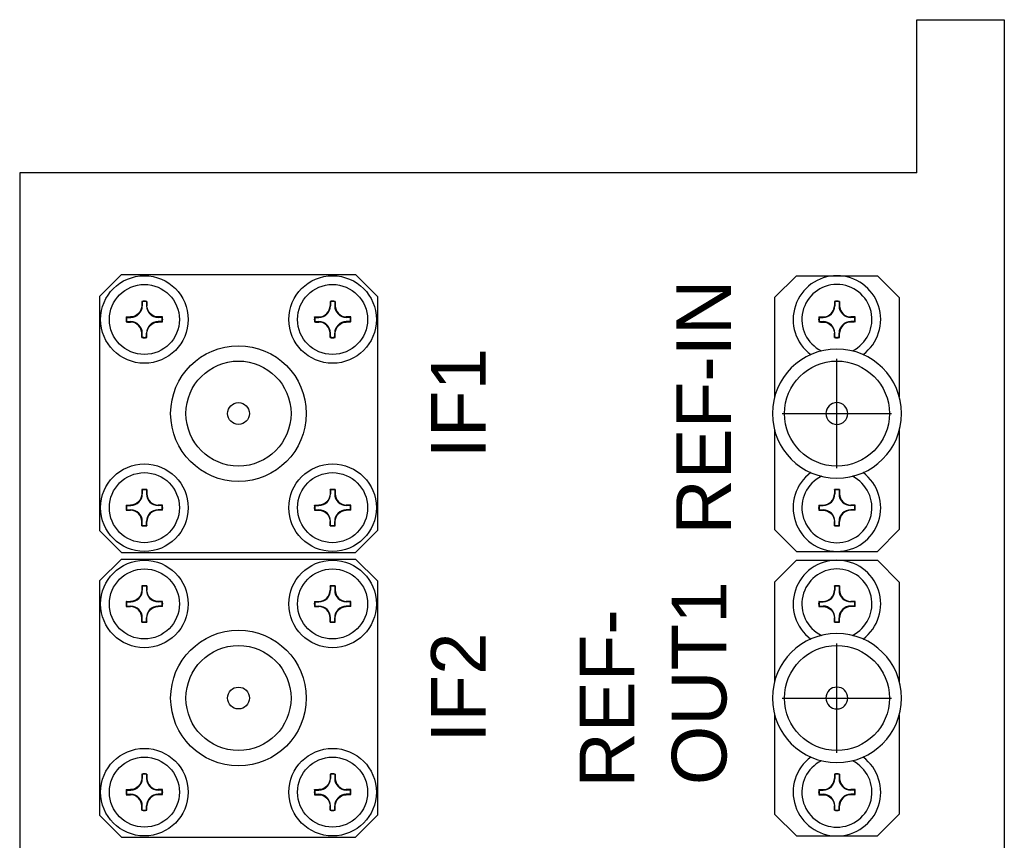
# Model space of a CAD drawing. Header units: millimetres. Extents: x 20 to 302, y 16 to 229.
# Tile 4 of 8: x 20 to 65, y 107 to 145. Entities that reach past the tile are written whole.
import ezdxf

# ---------------------------------------------------------------- set-up
doc = ezdxf.new("R2010")
doc.units = ezdxf.units.MM
doc.linetypes.add('ACAD_ISO04W100', pattern=[30, 24, -3, 0, -3])
for name, color, linetype in [('1', 3, 'Continuous'), ('2', 2, 'Continuous'), ('中心线', 1, 'ACAD_ISO04W100')]:
    doc.layers.add(name, color=color, linetype=linetype)
doc.styles.get("Standard").update_dxf_attribs({"font": 'arial.ttf'})

msp = doc.modelspace()

# ---------------------------------------------------------------- linework, layer by layer
at = {"color": 7}
for p, q in [((61.132, 137.886), (61.132, 144.886)), ((61.132, 144.886), (65.132, 144.886)), ((65.132, 144.886), (65.132, 137.886)), ((61.132, 137.886), (20.132, 137.886)), ((20.132, 137.886), (20.132, 22.886)), ((65.132, 137.886), (65.132, 22.886))]:
    msp.add_line(p, q, dxfattribs=at)
at = {"layer": '1', "color": 7}
for p, q in [((23.782, 132.236), (24.782, 133.236)), ((24.782, 133.236), (35.482, 133.236)), ((35.482, 133.236), (36.482, 132.236)), ((55.632, 133.186), (54.632, 132.186)), ((55.632, 133.186), (57.927, 133.186)), ((57.927, 133.186), (59.332, 133.186)), ((59.332, 133.186), (60.332, 132.186)), ((23.782, 132.236), (23.782, 121.536)), ((25.736, 131.997), (25.736, 131.816)), ((25.929, 131.997), (25.929, 131.816)), ((34.336, 131.997), (34.336, 131.816)), ((34.529, 131.997), (34.529, 131.816)), ((36.482, 132.236), (36.482, 121.536)), ((54.632, 132.186), (54.632, 127.647)), ((57.385, 131.997), (57.385, 131.813)), ((57.579, 131.997), (57.58, 131.813)), ((60.332, 132.186), (60.332, 127.647)), ((25.021, 131.283), (25.205, 131.283)), ((25.021, 131.089), (25.205, 131.088)), ((26.643, 131.283), (26.46, 131.283)), ((26.643, 131.089), (26.46, 131.088)), ((33.621, 131.283), (33.805, 131.283)), ((33.621, 131.089), (33.805, 131.088)), ((35.243, 131.283), (35.06, 131.283)), ((35.243, 131.089), (35.06, 131.088)), ((56.671, 131.282), (56.852, 131.282)), ((56.671, 131.089), (56.852, 131.089)), ((58.293, 131.282), (58.113, 131.282)), ((58.293, 131.089), (58.113, 131.089)), ((25.736, 130.375), (25.736, 130.555)), ((25.929, 130.375), (25.929, 130.555)), ((34.336, 130.375), (34.336, 130.555)), ((34.529, 130.375), (34.529, 130.555)), ((57.385, 130.375), (57.385, 130.558)), ((57.579, 130.375), (57.58, 130.558)), ((54.632, 126.124), (54.632, 121.586)), ((60.332, 126.124), (60.332, 121.586)), ((25.736, 123.397), (25.736, 123.216)), ((25.929, 123.397), (25.929, 123.216)), ((34.336, 123.397), (34.336, 123.216)), ((34.529, 123.397), (34.529, 123.216)), ((57.385, 123.397), (57.385, 123.213)), ((57.579, 123.397), (57.58, 123.213)), ((25.021, 122.683), (25.205, 122.683)), ((25.021, 122.489), (25.205, 122.488)), ((26.643, 122.683), (26.46, 122.683)), ((26.643, 122.489), (26.46, 122.488)), ((33.621, 122.683), (33.805, 122.683)), ((33.621, 122.489), (33.805, 122.488)), ((35.243, 122.683), (35.06, 122.683)), ((35.243, 122.489), (35.06, 122.488)), ((56.671, 122.682), (56.852, 122.682)), ((56.671, 122.489), (56.852, 122.489)), ((58.293, 122.682), (58.113, 122.682)), ((58.293, 122.489), (58.113, 122.489)), ((25.736, 121.775), (25.736, 121.955)), ((25.929, 121.775), (25.929, 121.955)), ((34.336, 121.775), (34.336, 121.955)), ((34.529, 121.775), (34.529, 121.955)), ((57.385, 121.775), (57.385, 121.958)), ((57.579, 121.775), (57.58, 121.958)), ((24.782, 120.536), (23.782, 121.536)), ((35.482, 120.536), (36.482, 121.536)), ((55.632, 120.586), (54.632, 121.586)), ((59.332, 120.586), (60.332, 121.586)), ((23.782, 119.236), (24.782, 120.236)), ((24.782, 120.536), (35.482, 120.536)), ((24.782, 120.236), (35.482, 120.236)), ((35.482, 120.236), (36.482, 119.236)), ((55.632, 120.186), (54.632, 119.186)), ((55.632, 120.586), (59.332, 120.586)), ((55.632, 120.186), (57.927, 120.186)), ((57.927, 120.186), (59.332, 120.186)), ((59.332, 120.186), (60.332, 119.186)), ((23.782, 119.236), (23.782, 108.536)), ((25.736, 118.997), (25.736, 118.816)), ((25.929, 118.997), (25.929, 118.816)), ((34.336, 118.997), (34.336, 118.816)), ((34.529, 118.997), (34.529, 118.816)), ((36.482, 119.236), (36.482, 108.536)), ((54.632, 119.186), (54.632, 114.647)), ((57.385, 118.997), (57.385, 118.813)), ((57.579, 118.997), (57.58, 118.813)), ((60.332, 119.186), (60.332, 114.647)), ((25.021, 118.283), (25.205, 118.283)), ((25.021, 118.089), (25.205, 118.088)), ((26.643, 118.283), (26.46, 118.283)), ((26.643, 118.089), (26.46, 118.088)), ((33.621, 118.283), (33.805, 118.283)), ((33.621, 118.089), (33.805, 118.088)), ((35.243, 118.283), (35.06, 118.283)), ((35.243, 118.089), (35.06, 118.088)), ((56.671, 118.282), (56.852, 118.282)), ((56.671, 118.089), (56.852, 118.089)), ((58.293, 118.282), (58.113, 118.282)), ((58.293, 118.089), (58.113, 118.089)), ((25.736, 117.375), (25.736, 117.555)), ((25.929, 117.375), (25.929, 117.555)), ((34.336, 117.375), (34.336, 117.555)), ((34.529, 117.375), (34.529, 117.555)), ((57.385, 117.375), (57.385, 117.558)), ((57.579, 117.375), (57.58, 117.558)), ((54.632, 113.124), (54.632, 108.586)), ((60.332, 113.124), (60.332, 108.586)), ((25.736, 110.397), (25.736, 110.216)), ((25.929, 110.397), (25.929, 110.216)), ((34.336, 110.397), (34.336, 110.216)), ((34.529, 110.397), (34.529, 110.216)), ((57.385, 110.397), (57.385, 110.213)), ((57.579, 110.397), (57.58, 110.213)), ((25.021, 109.683), (25.205, 109.683)), ((25.021, 109.489), (25.205, 109.488)), ((26.643, 109.683), (26.46, 109.683)), ((26.643, 109.489), (26.46, 109.488)), ((33.621, 109.683), (33.805, 109.683)), ((33.621, 109.489), (33.805, 109.488)), ((35.243, 109.683), (35.06, 109.683)), ((35.243, 109.489), (35.06, 109.488)), ((56.671, 109.682), (56.852, 109.682)), ((56.671, 109.489), (56.852, 109.489)), ((58.293, 109.682), (58.113, 109.682)), ((58.293, 109.489), (58.113, 109.489)), ((25.736, 108.775), (25.736, 108.955)), ((25.929, 108.775), (25.929, 108.955)), ((34.336, 108.775), (34.336, 108.955)), ((34.529, 108.775), (34.529, 108.955)), ((57.385, 108.775), (57.385, 108.958)), ((57.579, 108.775), (57.58, 108.958)), ((24.782, 107.536), (23.782, 108.536)), ((35.482, 107.536), (36.482, 108.536)), ((55.632, 107.586), (54.632, 108.586)), ((59.332, 107.586), (60.332, 108.586)), ((55.632, 107.586), (59.332, 107.586)), ((24.782, 107.536), (35.482, 107.536))]:
    msp.add_line(p, q, dxfattribs=at)
at = {"layer": '1', "color": 7, "flags": 128}
for points in [[(25.718, 132.012), (25.718, 131.988), (25.717, 131.964), (25.717, 131.939), (25.717, 131.915), (25.716, 131.89), (25.716, 131.866), (25.716, 131.841), (25.716, 131.816)], [(25.947, 132.012), (25.947, 131.988), (25.947, 131.964), (25.948, 131.939), (25.948, 131.915), (25.948, 131.89), (25.948, 131.866), (25.949, 131.841), (25.949, 131.816)], [(34.318, 132.012), (34.318, 131.988), (34.317, 131.964), (34.317, 131.939), (34.317, 131.915), (34.316, 131.89), (34.316, 131.866), (34.316, 131.841), (34.316, 131.816)], [(34.547, 132.012), (34.547, 131.988), (34.547, 131.964), (34.548, 131.939), (34.548, 131.915), (34.548, 131.89), (34.548, 131.866), (34.549, 131.841), (34.549, 131.816)], [(57.368, 132.012), (57.367, 131.988), (57.367, 131.963), (57.367, 131.938), (57.366, 131.914), (57.366, 131.889), (57.366, 131.864), (57.365, 131.839), (57.365, 131.814)], [(57.597, 132.012), (57.597, 131.988), (57.598, 131.963), (57.598, 131.938), (57.598, 131.914), (57.599, 131.889), (57.599, 131.864), (57.6, 131.839), (57.6, 131.814)], [(25.006, 131.3), (25.03, 131.301), (25.055, 131.301), (25.08, 131.301), (25.104, 131.302), (25.129, 131.302), (25.154, 131.302), (25.179, 131.303), (25.204, 131.303)], [(25.006, 131.071), (25.03, 131.071), (25.055, 131.07), (25.08, 131.07), (25.104, 131.07), (25.129, 131.069), (25.154, 131.069), (25.179, 131.068), (25.204, 131.068)], [(26.659, 131.3), (26.634, 131.301), (26.61, 131.301), (26.585, 131.301), (26.56, 131.302), (26.535, 131.302), (26.51, 131.302), (26.485, 131.303), (26.46, 131.303)], [(26.659, 131.071), (26.634, 131.071), (26.61, 131.07), (26.585, 131.07), (26.56, 131.07), (26.535, 131.069), (26.51, 131.069), (26.485, 131.068), (26.46, 131.068)], [(33.606, 131.3), (33.63, 131.301), (33.655, 131.301), (33.68, 131.301), (33.704, 131.302), (33.729, 131.302), (33.754, 131.302), (33.779, 131.303), (33.804, 131.303)], [(33.606, 131.071), (33.63, 131.071), (33.655, 131.07), (33.68, 131.07), (33.704, 131.07), (33.729, 131.069), (33.754, 131.069), (33.779, 131.068), (33.804, 131.068)], [(35.259, 131.3), (35.234, 131.301), (35.21, 131.301), (35.185, 131.301), (35.16, 131.302), (35.135, 131.302), (35.11, 131.302), (35.085, 131.303), (35.06, 131.303)], [(35.259, 131.071), (35.234, 131.071), (35.21, 131.07), (35.185, 131.07), (35.16, 131.07), (35.135, 131.069), (35.11, 131.069), (35.085, 131.068), (35.06, 131.068)], [(56.656, 131.3), (56.68, 131.3), (56.704, 131.301), (56.729, 131.301), (56.753, 131.301), (56.778, 131.302), (56.802, 131.302), (56.827, 131.302), (56.852, 131.302)], [(56.656, 131.071), (56.68, 131.071), (56.704, 131.071), (56.729, 131.07), (56.753, 131.07), (56.778, 131.07), (56.802, 131.07), (56.827, 131.069), (56.852, 131.069)], [(58.309, 131.3), (58.285, 131.3), (58.261, 131.301), (58.236, 131.301), (58.212, 131.301), (58.187, 131.302), (58.163, 131.302), (58.138, 131.302), (58.113, 131.302)], [(58.309, 131.071), (58.285, 131.071), (58.261, 131.071), (58.236, 131.07), (58.212, 131.07), (58.187, 131.07), (58.163, 131.07), (58.138, 131.069), (58.113, 131.069)], [(25.718, 130.359), (25.718, 130.383), (25.717, 130.407), (25.717, 130.432), (25.717, 130.456), (25.716, 130.481), (25.716, 130.505), (25.716, 130.53), (25.716, 130.555)], [(25.947, 130.359), (25.947, 130.383), (25.947, 130.407), (25.948, 130.432), (25.948, 130.456), (25.948, 130.481), (25.948, 130.505), (25.949, 130.53), (25.949, 130.555)], [(34.318, 130.359), (34.318, 130.383), (34.317, 130.407), (34.317, 130.432), (34.317, 130.456), (34.316, 130.481), (34.316, 130.505), (34.316, 130.53), (34.316, 130.555)], [(34.547, 130.359), (34.547, 130.383), (34.547, 130.407), (34.548, 130.432), (34.548, 130.456), (34.548, 130.481), (34.548, 130.505), (34.549, 130.53), (34.549, 130.555)], [(57.368, 130.359), (57.367, 130.384), (57.367, 130.408), (57.367, 130.433), (57.366, 130.458), (57.366, 130.483), (57.366, 130.508), (57.365, 130.533), (57.365, 130.558)], [(57.597, 130.359), (57.597, 130.384), (57.598, 130.408), (57.598, 130.433), (57.598, 130.458), (57.599, 130.483), (57.599, 130.508), (57.6, 130.533), (57.6, 130.558)], [(25.718, 123.412), (25.718, 123.388), (25.717, 123.364), (25.717, 123.339), (25.717, 123.315), (25.716, 123.29), (25.716, 123.266), (25.716, 123.241), (25.716, 123.216)], [(25.947, 123.412), (25.947, 123.388), (25.947, 123.364), (25.948, 123.339), (25.948, 123.315), (25.948, 123.29), (25.948, 123.266), (25.949, 123.241), (25.949, 123.216)], [(34.318, 123.412), (34.318, 123.388), (34.317, 123.364), (34.317, 123.339), (34.317, 123.315), (34.316, 123.29), (34.316, 123.266), (34.316, 123.241), (34.316, 123.216)], [(34.547, 123.412), (34.547, 123.388), (34.547, 123.364), (34.548, 123.339), (34.548, 123.315), (34.548, 123.29), (34.548, 123.266), (34.549, 123.241), (34.549, 123.216)], [(57.368, 123.412), (57.367, 123.388), (57.367, 123.363), (57.367, 123.338), (57.366, 123.314), (57.366, 123.289), (57.366, 123.264), (57.365, 123.239), (57.365, 123.214)], [(57.597, 123.412), (57.597, 123.388), (57.598, 123.363), (57.598, 123.338), (57.598, 123.314), (57.599, 123.289), (57.599, 123.264), (57.6, 123.239), (57.6, 123.214)], [(25.006, 122.7), (25.03, 122.701), (25.055, 122.701), (25.08, 122.701), (25.104, 122.702), (25.129, 122.702), (25.154, 122.702), (25.179, 122.703), (25.204, 122.703)], [(25.006, 122.471), (25.03, 122.471), (25.055, 122.47), (25.08, 122.47), (25.104, 122.47), (25.129, 122.469), (25.154, 122.469), (25.179, 122.468), (25.204, 122.468)], [(26.659, 122.7), (26.634, 122.701), (26.61, 122.701), (26.585, 122.701), (26.56, 122.702), (26.535, 122.702), (26.51, 122.702), (26.485, 122.703), (26.46, 122.703)], [(26.659, 122.471), (26.634, 122.471), (26.61, 122.47), (26.585, 122.47), (26.56, 122.47), (26.535, 122.469), (26.51, 122.469), (26.485, 122.468), (26.46, 122.468)], [(33.606, 122.7), (33.63, 122.701), (33.655, 122.701), (33.68, 122.701), (33.704, 122.702), (33.729, 122.702), (33.754, 122.702), (33.779, 122.703), (33.804, 122.703)], [(33.606, 122.471), (33.63, 122.471), (33.655, 122.47), (33.68, 122.47), (33.704, 122.47), (33.729, 122.469), (33.754, 122.469), (33.779, 122.468), (33.804, 122.468)], [(35.259, 122.7), (35.234, 122.701), (35.21, 122.701), (35.185, 122.701), (35.16, 122.702), (35.135, 122.702), (35.11, 122.702), (35.085, 122.703), (35.06, 122.703)], [(35.259, 122.471), (35.234, 122.471), (35.21, 122.47), (35.185, 122.47), (35.16, 122.47), (35.135, 122.469), (35.11, 122.469), (35.085, 122.468), (35.06, 122.468)], [(56.656, 122.7), (56.68, 122.7), (56.704, 122.701), (56.729, 122.701), (56.753, 122.701), (56.778, 122.702), (56.802, 122.702), (56.827, 122.702), (56.852, 122.702)], [(56.656, 122.471), (56.68, 122.471), (56.704, 122.471), (56.729, 122.47), (56.753, 122.47), (56.778, 122.47), (56.802, 122.47), (56.827, 122.469), (56.852, 122.469)], [(58.309, 122.7), (58.285, 122.7), (58.261, 122.701), (58.236, 122.701), (58.212, 122.701), (58.187, 122.702), (58.163, 122.702), (58.138, 122.702), (58.113, 122.702)], [(58.309, 122.471), (58.285, 122.471), (58.261, 122.471), (58.236, 122.47), (58.212, 122.47), (58.187, 122.47), (58.163, 122.47), (58.138, 122.469), (58.113, 122.469)], [(25.718, 121.759), (25.718, 121.783), (25.717, 121.807), (25.717, 121.832), (25.717, 121.856), (25.716, 121.881), (25.716, 121.905), (25.716, 121.93), (25.716, 121.955)], [(25.947, 121.759), (25.947, 121.783), (25.947, 121.807), (25.948, 121.832), (25.948, 121.856), (25.948, 121.881), (25.948, 121.905), (25.949, 121.93), (25.949, 121.955)], [(34.318, 121.759), (34.318, 121.783), (34.317, 121.807), (34.317, 121.832), (34.317, 121.856), (34.316, 121.881), (34.316, 121.905), (34.316, 121.93), (34.316, 121.955)], [(34.547, 121.759), (34.547, 121.783), (34.547, 121.807), (34.548, 121.832), (34.548, 121.856), (34.548, 121.881), (34.548, 121.905), (34.549, 121.93), (34.549, 121.955)], [(57.368, 121.759), (57.367, 121.784), (57.367, 121.808), (57.367, 121.833), (57.366, 121.858), (57.366, 121.883), (57.366, 121.908), (57.365, 121.933), (57.365, 121.958)], [(57.597, 121.759), (57.597, 121.784), (57.598, 121.808), (57.598, 121.833), (57.598, 121.858), (57.599, 121.883), (57.599, 121.908), (57.6, 121.933), (57.6, 121.958)], [(25.718, 119.012), (25.718, 118.988), (25.717, 118.964), (25.717, 118.939), (25.717, 118.915), (25.716, 118.89), (25.716, 118.866), (25.716, 118.841), (25.716, 118.816)], [(25.947, 119.012), (25.947, 118.988), (25.947, 118.964), (25.948, 118.939), (25.948, 118.915), (25.948, 118.89), (25.948, 118.866), (25.949, 118.841), (25.949, 118.816)], [(34.318, 119.012), (34.318, 118.988), (34.317, 118.964), (34.317, 118.939), (34.317, 118.915), (34.316, 118.89), (34.316, 118.866), (34.316, 118.841), (34.316, 118.816)], [(34.547, 119.012), (34.547, 118.988), (34.547, 118.964), (34.548, 118.939), (34.548, 118.915), (34.548, 118.89), (34.548, 118.866), (34.549, 118.841), (34.549, 118.816)], [(57.368, 119.012), (57.367, 118.988), (57.367, 118.963), (57.367, 118.938), (57.366, 118.914), (57.366, 118.889), (57.366, 118.864), (57.365, 118.839), (57.365, 118.814)], [(57.597, 119.012), (57.597, 118.988), (57.598, 118.963), (57.598, 118.938), (57.598, 118.914), (57.599, 118.889), (57.599, 118.864), (57.6, 118.839), (57.6, 118.814)], [(25.006, 118.3), (25.03, 118.301), (25.055, 118.301), (25.08, 118.301), (25.104, 118.302), (25.129, 118.302), (25.154, 118.302), (25.179, 118.303), (25.204, 118.303)], [(25.006, 118.071), (25.03, 118.071), (25.055, 118.07), (25.08, 118.07), (25.104, 118.07), (25.129, 118.069), (25.154, 118.069), (25.179, 118.068), (25.204, 118.068)], [(26.659, 118.3), (26.634, 118.301), (26.61, 118.301), (26.585, 118.301), (26.56, 118.302), (26.535, 118.302), (26.51, 118.302), (26.485, 118.303), (26.46, 118.303)], [(26.659, 118.071), (26.634, 118.071), (26.61, 118.07), (26.585, 118.07), (26.56, 118.07), (26.535, 118.069), (26.51, 118.069), (26.485, 118.068), (26.46, 118.068)], [(33.606, 118.3), (33.63, 118.301), (33.655, 118.301), (33.68, 118.301), (33.704, 118.302), (33.729, 118.302), (33.754, 118.302), (33.779, 118.303), (33.804, 118.303)], [(33.606, 118.071), (33.63, 118.071), (33.655, 118.07), (33.68, 118.07), (33.704, 118.07), (33.729, 118.069), (33.754, 118.069), (33.779, 118.068), (33.804, 118.068)], [(35.259, 118.3), (35.234, 118.301), (35.21, 118.301), (35.185, 118.301), (35.16, 118.302), (35.135, 118.302), (35.11, 118.302), (35.085, 118.303), (35.06, 118.303)], [(35.259, 118.071), (35.234, 118.071), (35.21, 118.07), (35.185, 118.07), (35.16, 118.07), (35.135, 118.069), (35.11, 118.069), (35.085, 118.068), (35.06, 118.068)], [(56.656, 118.3), (56.68, 118.3), (56.704, 118.301), (56.729, 118.301), (56.753, 118.301), (56.778, 118.302), (56.802, 118.302), (56.827, 118.302), (56.852, 118.302)], [(56.656, 118.071), (56.68, 118.071), (56.704, 118.071), (56.729, 118.07), (56.753, 118.07), (56.778, 118.07), (56.802, 118.07), (56.827, 118.069), (56.852, 118.069)], [(58.309, 118.3), (58.285, 118.3), (58.261, 118.301), (58.236, 118.301), (58.212, 118.301), (58.187, 118.302), (58.163, 118.302), (58.138, 118.302), (58.113, 118.302)], [(58.309, 118.071), (58.285, 118.071), (58.261, 118.071), (58.236, 118.07), (58.212, 118.07), (58.187, 118.07), (58.163, 118.07), (58.138, 118.069), (58.113, 118.069)], [(25.718, 117.359), (25.718, 117.383), (25.717, 117.407), (25.717, 117.432), (25.717, 117.456), (25.716, 117.481), (25.716, 117.505), (25.716, 117.53), (25.716, 117.555)], [(25.947, 117.359), (25.947, 117.383), (25.947, 117.407), (25.948, 117.432), (25.948, 117.456), (25.948, 117.481), (25.948, 117.505), (25.949, 117.53), (25.949, 117.555)], [(34.318, 117.359), (34.318, 117.383), (34.317, 117.407), (34.317, 117.432), (34.317, 117.456), (34.316, 117.481), (34.316, 117.505), (34.316, 117.53), (34.316, 117.555)], [(34.547, 117.359), (34.547, 117.383), (34.547, 117.407), (34.548, 117.432), (34.548, 117.456), (34.548, 117.481), (34.548, 117.505), (34.549, 117.53), (34.549, 117.555)], [(57.368, 117.359), (57.367, 117.384), (57.367, 117.408), (57.367, 117.433), (57.366, 117.458), (57.366, 117.483), (57.366, 117.508), (57.365, 117.533), (57.365, 117.558)], [(57.597, 117.359), (57.597, 117.384), (57.598, 117.408), (57.598, 117.433), (57.598, 117.458), (57.599, 117.483), (57.599, 117.508), (57.6, 117.533), (57.6, 117.558)], [(25.718, 110.412), (25.718, 110.388), (25.717, 110.364), (25.717, 110.339), (25.717, 110.315), (25.716, 110.29), (25.716, 110.266), (25.716, 110.241), (25.716, 110.216)], [(25.947, 110.412), (25.947, 110.388), (25.947, 110.364), (25.948, 110.339), (25.948, 110.315), (25.948, 110.29), (25.948, 110.266), (25.949, 110.241), (25.949, 110.216)], [(34.318, 110.412), (34.318, 110.388), (34.317, 110.364), (34.317, 110.339), (34.317, 110.315), (34.316, 110.29), (34.316, 110.266), (34.316, 110.241), (34.316, 110.216)], [(34.547, 110.412), (34.547, 110.388), (34.547, 110.364), (34.548, 110.339), (34.548, 110.315), (34.548, 110.29), (34.548, 110.266), (34.549, 110.241), (34.549, 110.216)], [(57.368, 110.412), (57.367, 110.388), (57.367, 110.363), (57.367, 110.338), (57.366, 110.314), (57.366, 110.289), (57.366, 110.264), (57.365, 110.239), (57.365, 110.214)], [(57.597, 110.412), (57.597, 110.388), (57.598, 110.363), (57.598, 110.338), (57.598, 110.314), (57.599, 110.289), (57.599, 110.264), (57.6, 110.239), (57.6, 110.214)], [(25.006, 109.7), (25.03, 109.701), (25.055, 109.701), (25.08, 109.701), (25.104, 109.702), (25.129, 109.702), (25.154, 109.702), (25.179, 109.703), (25.204, 109.703)], [(25.006, 109.471), (25.03, 109.471), (25.055, 109.47), (25.08, 109.47), (25.104, 109.47), (25.129, 109.469), (25.154, 109.469), (25.179, 109.468), (25.204, 109.468)], [(26.659, 109.7), (26.634, 109.701), (26.61, 109.701), (26.585, 109.701), (26.56, 109.702), (26.535, 109.702), (26.51, 109.702), (26.485, 109.703), (26.46, 109.703)], [(26.659, 109.471), (26.634, 109.471), (26.61, 109.47), (26.585, 109.47), (26.56, 109.47), (26.535, 109.469), (26.51, 109.469), (26.485, 109.468), (26.46, 109.468)], [(33.606, 109.7), (33.63, 109.701), (33.655, 109.701), (33.68, 109.701), (33.704, 109.702), (33.729, 109.702), (33.754, 109.702), (33.779, 109.703), (33.804, 109.703)], [(33.606, 109.471), (33.63, 109.471), (33.655, 109.47), (33.68, 109.47), (33.704, 109.47), (33.729, 109.469), (33.754, 109.469), (33.779, 109.468), (33.804, 109.468)], [(35.259, 109.7), (35.234, 109.701), (35.21, 109.701), (35.185, 109.701), (35.16, 109.702), (35.135, 109.702), (35.11, 109.702), (35.085, 109.703), (35.06, 109.703)], [(35.259, 109.471), (35.234, 109.471), (35.21, 109.47), (35.185, 109.47), (35.16, 109.47), (35.135, 109.469), (35.11, 109.469), (35.085, 109.468), (35.06, 109.468)], [(56.656, 109.7), (56.68, 109.7), (56.704, 109.701), (56.729, 109.701), (56.753, 109.701), (56.778, 109.702), (56.802, 109.702), (56.827, 109.702), (56.852, 109.702)], [(56.656, 109.471), (56.68, 109.471), (56.704, 109.471), (56.729, 109.47), (56.753, 109.47), (56.778, 109.47), (56.802, 109.47), (56.827, 109.469), (56.852, 109.469)], [(58.309, 109.7), (58.285, 109.7), (58.261, 109.701), (58.236, 109.701), (58.212, 109.701), (58.187, 109.702), (58.163, 109.702), (58.138, 109.702), (58.113, 109.702)], [(58.309, 109.471), (58.285, 109.471), (58.261, 109.471), (58.236, 109.47), (58.212, 109.47), (58.187, 109.47), (58.163, 109.47), (58.138, 109.469), (58.113, 109.469)], [(25.718, 108.759), (25.718, 108.783), (25.717, 108.807), (25.717, 108.832), (25.717, 108.856), (25.716, 108.881), (25.716, 108.905), (25.716, 108.93), (25.716, 108.955)], [(25.947, 108.759), (25.947, 108.783), (25.947, 108.807), (25.948, 108.832), (25.948, 108.856), (25.948, 108.881), (25.948, 108.905), (25.949, 108.93), (25.949, 108.955)], [(34.318, 108.759), (34.318, 108.783), (34.317, 108.807), (34.317, 108.832), (34.317, 108.856), (34.316, 108.881), (34.316, 108.905), (34.316, 108.93), (34.316, 108.955)], [(34.547, 108.759), (34.547, 108.783), (34.547, 108.807), (34.548, 108.832), (34.548, 108.856), (34.548, 108.881), (34.548, 108.905), (34.549, 108.93), (34.549, 108.955)], [(57.368, 108.759), (57.367, 108.784), (57.367, 108.808), (57.367, 108.833), (57.366, 108.858), (57.366, 108.883), (57.366, 108.908), (57.365, 108.933), (57.365, 108.958)], [(57.597, 108.759), (57.597, 108.784), (57.598, 108.808), (57.598, 108.833), (57.598, 108.858), (57.599, 108.883), (57.599, 108.908), (57.6, 108.933), (57.6, 108.958)]]:
    msp.add_lwpolyline(points, dxfattribs=at)
at = {"layer": '1', "color": 7}
for centre, radius in [((25.832, 131.186), 2), ((25.832, 131.186), 1.6), ((34.432, 131.186), 2), ((34.432, 131.186), 1.6), ((30.132, 126.886), 3.1), ((30.132, 126.886), 2.4), ((30.132, 126.886), 0.5), ((25.832, 122.586), 2), ((34.432, 122.586), 2), ((25.832, 122.586), 1.6), ((34.432, 122.586), 1.6), ((25.832, 118.186), 2), ((34.432, 118.186), 2), ((25.832, 118.186), 1.6), ((34.432, 118.186), 1.6), ((30.132, 113.886), 3.1), ((30.132, 113.886), 2.4), ((30.132, 113.886), 0.5), ((25.832, 109.586), 2), ((25.832, 109.586), 1.6), ((34.432, 109.586), 2), ((34.432, 109.586), 1.6)]:
    msp.add_circle(centre, radius, dxfattribs=at)
for centre, radius, start, end in [((57.482, 131.186), 2, 306.7169, 233.2831), ((57.482, 131.186), 1.6, 296.1884, 243.8116), ((25.832, 131.186), 0.835, 82.1127, 97.8873), ((25.832, 131.186), 0.817, 83.1922, 96.8078), ((34.432, 131.186), 0.835, 82.1127, 97.8873), ((34.432, 131.186), 0.817, 83.1922, 96.8078), ((57.482, 131.186), 0.835, 82.109, 97.891), ((57.482, 131.186), 0.817, 83.1839, 96.8161), ((25.202, 131.816), 0.533, 270.2329, 0), ((26.462, 131.816), 0.533, 180, 269.7671), ((33.802, 131.816), 0.533, 270.2329, 0), ((35.062, 131.816), 0.533, 180, 269.7671), ((56.852, 131.816), 0.533, 270, 359.7671), ((58.113, 131.816), 0.533, 180.2329, 270), ((25.832, 131.186), 0.835, 172.109, 187.891), ((25.832, 131.186), 0.817, 173.1839, 186.8161), ((25.202, 130.555), 0.533, 0, 89.7671), ((26.462, 130.555), 0.533, 90.2329, 180), ((25.832, 131.186), 0.817, 353.1839, 6.8161), ((25.832, 131.186), 0.835, 352.109, 7.891), ((34.432, 131.186), 0.835, 172.109, 187.891), ((34.432, 131.186), 0.817, 173.1839, 186.8161), ((33.802, 130.555), 0.533, 0, 89.7671), ((35.062, 130.555), 0.533, 90.2329, 180), ((34.432, 131.186), 0.817, 353.1839, 6.8161), ((34.432, 131.186), 0.835, 352.109, 7.891), ((57.482, 131.186), 0.835, 172.1127, 187.8873), ((57.482, 131.186), 0.817, 173.1922, 186.8078), ((56.852, 130.556), 0.533, 0.2329, 90), ((58.113, 130.556), 0.533, 90, 179.7671), ((57.482, 131.186), 0.817, 353.1922, 6.8078), ((57.482, 131.186), 0.835, 352.1127, 7.8873), ((25.832, 131.186), 0.835, 262.1127, 277.8873), ((25.832, 131.186), 0.817, 263.1922, 276.8078), ((34.432, 131.186), 0.835, 262.1127, 277.8873), ((34.432, 131.186), 0.817, 263.1922, 276.8078), ((57.482, 131.186), 0.835, 262.109, 277.891), ((57.482, 131.186), 0.817, 263.1839, 276.8161), ((57.482, 126.886), 2.95, 0, 180), ((57.482, 126.886), 0.5, 0, 180), ((57.482, 126.886), 2.95, 180, 0), ((57.482, 126.886), 0.5, 180, 0), ((57.482, 122.586), 2, 126.7169, 53.2831), ((57.482, 122.586), 1.6, 116.1884, 63.8116), ((25.832, 122.586), 0.835, 82.1127, 97.8873), ((25.832, 122.586), 0.817, 83.1922, 96.8078), ((34.432, 122.586), 0.835, 82.1127, 97.8873), ((34.432, 122.586), 0.817, 83.1922, 96.8078), ((57.482, 122.586), 0.835, 82.109, 97.891), ((57.482, 122.586), 0.817, 83.1839, 96.8161), ((25.202, 123.216), 0.533, 270.2329, 0), ((26.462, 123.216), 0.533, 180, 269.7671), ((33.802, 123.216), 0.533, 270.2329, 0), ((35.062, 123.216), 0.533, 180, 269.7671), ((56.852, 123.216), 0.533, 270, 359.7671), ((58.113, 123.216), 0.533, 180.2329, 270), ((25.832, 122.586), 0.835, 172.109, 187.891), ((25.832, 122.586), 0.817, 173.1839, 186.8161), ((25.202, 121.955), 0.533, 0, 89.7671), ((26.462, 121.955), 0.533, 90.2329, 180), ((25.832, 122.586), 0.817, 353.1839, 6.8161), ((25.832, 122.586), 0.835, 352.109, 7.891), ((34.432, 122.586), 0.835, 172.109, 187.891), ((34.432, 122.586), 0.817, 173.1839, 186.8161), ((33.802, 121.955), 0.533, 0, 89.7671), ((35.062, 121.955), 0.533, 90.2329, 180), ((34.432, 122.586), 0.817, 353.1839, 6.8161), ((34.432, 122.586), 0.835, 352.109, 7.891), ((57.482, 122.586), 0.835, 172.1127, 187.8873), ((57.482, 122.586), 0.817, 173.1922, 186.8078), ((56.852, 121.956), 0.533, 0.2329, 90), ((58.113, 121.956), 0.533, 90, 179.7671), ((57.482, 122.586), 0.817, 353.1922, 6.8078), ((57.482, 122.586), 0.835, 352.1127, 7.8873), ((25.832, 122.586), 0.835, 262.1127, 277.8873), ((25.832, 122.586), 0.817, 263.1922, 276.8078), ((34.432, 122.586), 0.835, 262.1127, 277.8873), ((34.432, 122.586), 0.817, 263.1922, 276.8078), ((57.482, 122.586), 0.835, 262.109, 277.891), ((57.482, 122.586), 0.817, 263.1839, 276.8161), ((57.482, 118.186), 2, 306.7169, 233.2831), ((57.482, 118.186), 1.6, 296.1884, 243.8116), ((25.202, 118.816), 0.533, 270.2329, 0), ((25.832, 118.186), 0.835, 82.1127, 97.8873), ((25.832, 118.186), 0.817, 83.1922, 96.8078), ((26.462, 118.816), 0.533, 180, 269.7671), ((33.802, 118.816), 0.533, 270.2329, 0), ((34.432, 118.186), 0.835, 82.1127, 97.8873), ((34.432, 118.186), 0.817, 83.1922, 96.8078), ((35.062, 118.816), 0.533, 180, 269.7671), ((56.852, 118.816), 0.533, 270, 359.7671), ((57.482, 118.186), 0.835, 82.109, 97.891), ((57.482, 118.186), 0.817, 83.1839, 96.8161), ((58.113, 118.816), 0.533, 180.2329, 270), ((25.832, 118.186), 0.835, 172.109, 187.891), ((25.832, 118.186), 0.817, 173.1839, 186.8161), ((25.202, 117.555), 0.533, 0, 89.7671), ((26.462, 117.555), 0.533, 90.2329, 180), ((25.832, 118.186), 0.817, 353.1839, 6.8161), ((25.832, 118.186), 0.835, 352.109, 7.891), ((34.432, 118.186), 0.835, 172.109, 187.891), ((34.432, 118.186), 0.817, 173.1839, 186.8161), ((33.802, 117.555), 0.533, 0, 89.7671), ((35.062, 117.555), 0.533, 90.2329, 180), ((34.432, 118.186), 0.817, 353.1839, 6.8161), ((34.432, 118.186), 0.835, 352.109, 7.891), ((57.482, 118.186), 0.835, 172.1127, 187.8873), ((57.482, 118.186), 0.817, 173.1922, 186.8078), ((56.852, 117.556), 0.533, 0.2329, 90), ((58.113, 117.556), 0.533, 90, 179.7671), ((57.482, 118.186), 0.817, 353.1922, 6.8078), ((57.482, 118.186), 0.835, 352.1127, 7.8873), ((25.832, 118.186), 0.835, 262.1127, 277.8873), ((25.832, 118.186), 0.817, 263.1922, 276.8078), ((34.432, 118.186), 0.835, 262.1127, 277.8873), ((34.432, 118.186), 0.817, 263.1922, 276.8078), ((57.482, 118.186), 0.835, 262.109, 277.891), ((57.482, 118.186), 0.817, 263.1839, 276.8161), ((57.482, 113.886), 2.95, 0, 180), ((57.482, 113.886), 0.5, 0, 180), ((57.482, 113.886), 2.95, 180, 0), ((57.482, 113.886), 0.5, 180, 0), ((57.482, 109.586), 2, 126.7169, 53.2831), ((57.482, 109.586), 1.6, 116.1884, 63.8116), ((25.832, 109.586), 0.835, 82.1127, 97.8873), ((25.832, 109.586), 0.817, 83.1922, 96.8078), ((34.432, 109.586), 0.835, 82.1127, 97.8873), ((34.432, 109.586), 0.817, 83.1922, 96.8078), ((57.482, 109.586), 0.835, 82.109, 97.891), ((57.482, 109.586), 0.817, 83.1839, 96.8161), ((25.202, 110.216), 0.533, 270.2329, 0), ((26.462, 110.216), 0.533, 180, 269.7671), ((33.802, 110.216), 0.533, 270.2329, 0), ((35.062, 110.216), 0.533, 180, 269.7671), ((56.852, 110.216), 0.533, 270, 359.7671), ((58.113, 110.216), 0.533, 180.2329, 270), ((25.832, 109.586), 0.835, 172.109, 187.891), ((25.832, 109.586), 0.817, 173.1839, 186.8161), ((25.202, 108.955), 0.533, 0, 89.7671), ((26.462, 108.955), 0.533, 90.2329, 180), ((25.832, 109.586), 0.817, 353.1839, 6.8161), ((25.832, 109.586), 0.835, 352.109, 7.891), ((34.432, 109.586), 0.835, 172.109, 187.891), ((34.432, 109.586), 0.817, 173.1839, 186.8161), ((33.802, 108.955), 0.533, 0, 89.7671), ((35.062, 108.955), 0.533, 90.2329, 180), ((34.432, 109.586), 0.817, 353.1839, 6.8161), ((34.432, 109.586), 0.835, 352.109, 7.891), ((57.482, 109.586), 0.835, 172.1127, 187.8873), ((57.482, 109.586), 0.817, 173.1922, 186.8078), ((56.852, 108.956), 0.533, 0.2329, 90), ((58.113, 108.956), 0.533, 90, 179.7671), ((57.482, 109.586), 0.817, 353.1922, 6.8078), ((57.482, 109.586), 0.835, 352.1127, 7.8873), ((25.832, 109.586), 0.835, 262.1127, 277.8873), ((25.832, 109.586), 0.817, 263.1922, 276.8078), ((34.432, 109.586), 0.835, 262.1127, 277.8873), ((34.432, 109.586), 0.817, 263.1922, 276.8078), ((57.482, 109.586), 0.835, 262.109, 277.891), ((57.482, 109.586), 0.817, 263.1839, 276.8161)]:
    msp.add_arc(centre, radius, start, end, dxfattribs=at)
for points in [[(25.736, 131.997), (25.73, 132.002), (25.724, 132.007), (25.718, 132.012)], [(25.929, 131.997), (25.935, 132.002), (25.941, 132.007), (25.947, 132.012)], [(34.336, 131.997), (34.33, 132.002), (34.324, 132.007), (34.318, 132.012)], [(34.529, 131.997), (34.535, 132.002), (34.541, 132.007), (34.547, 132.012)], [(57.385, 131.997), (57.38, 132.002), (57.374, 132.007), (57.368, 132.012)], [(57.579, 131.997), (57.585, 132.002), (57.591, 132.007), (57.597, 132.012)], [(25.021, 131.283), (25.016, 131.288), (25.011, 131.294), (25.006, 131.3)], [(25.021, 131.089), (25.016, 131.083), (25.011, 131.077), (25.006, 131.071)], [(26.643, 131.283), (26.649, 131.288), (26.654, 131.294), (26.659, 131.3)], [(26.643, 131.089), (26.649, 131.083), (26.654, 131.077), (26.659, 131.071)], [(33.621, 131.283), (33.616, 131.288), (33.611, 131.294), (33.606, 131.3)], [(33.621, 131.089), (33.616, 131.083), (33.611, 131.077), (33.606, 131.071)], [(35.243, 131.283), (35.249, 131.288), (35.254, 131.294), (35.259, 131.3)], [(35.243, 131.089), (35.249, 131.083), (35.254, 131.077), (35.259, 131.071)], [(56.671, 131.282), (56.666, 131.288), (56.661, 131.294), (56.656, 131.3)], [(56.671, 131.089), (56.666, 131.083), (56.661, 131.077), (56.656, 131.071)], [(58.293, 131.282), (58.299, 131.288), (58.304, 131.294), (58.309, 131.3)], [(58.293, 131.089), (58.299, 131.083), (58.304, 131.077), (58.309, 131.071)], [(25.736, 130.375), (25.73, 130.369), (25.724, 130.364), (25.718, 130.359)], [(25.929, 130.375), (25.935, 130.369), (25.941, 130.364), (25.947, 130.359)], [(34.336, 130.375), (34.33, 130.369), (34.324, 130.364), (34.318, 130.359)], [(34.529, 130.375), (34.535, 130.369), (34.541, 130.364), (34.547, 130.359)], [(57.385, 130.375), (57.38, 130.369), (57.374, 130.364), (57.368, 130.359)], [(57.579, 130.375), (57.585, 130.369), (57.591, 130.364), (57.597, 130.359)], [(25.736, 123.397), (25.73, 123.402), (25.724, 123.407), (25.718, 123.412)], [(25.929, 123.397), (25.935, 123.402), (25.941, 123.407), (25.947, 123.412)], [(34.336, 123.397), (34.33, 123.402), (34.324, 123.407), (34.318, 123.412)], [(34.529, 123.397), (34.535, 123.402), (34.541, 123.407), (34.547, 123.412)], [(57.385, 123.397), (57.38, 123.402), (57.374, 123.407), (57.368, 123.412)], [(57.579, 123.397), (57.585, 123.402), (57.591, 123.407), (57.597, 123.412)], [(25.021, 122.683), (25.016, 122.688), (25.011, 122.694), (25.006, 122.7)], [(25.021, 122.489), (25.016, 122.483), (25.011, 122.477), (25.006, 122.471)], [(26.643, 122.683), (26.649, 122.688), (26.654, 122.694), (26.659, 122.7)], [(26.643, 122.489), (26.649, 122.483), (26.654, 122.477), (26.659, 122.471)], [(33.621, 122.683), (33.616, 122.688), (33.611, 122.694), (33.606, 122.7)], [(33.621, 122.489), (33.616, 122.483), (33.611, 122.477), (33.606, 122.471)], [(35.243, 122.683), (35.249, 122.688), (35.254, 122.694), (35.259, 122.7)], [(35.243, 122.489), (35.249, 122.483), (35.254, 122.477), (35.259, 122.471)], [(56.671, 122.682), (56.666, 122.688), (56.661, 122.694), (56.656, 122.7)], [(56.671, 122.489), (56.666, 122.483), (56.661, 122.477), (56.656, 122.471)], [(58.293, 122.682), (58.299, 122.688), (58.304, 122.694), (58.309, 122.7)], [(58.293, 122.489), (58.299, 122.483), (58.304, 122.477), (58.309, 122.471)], [(25.736, 121.775), (25.73, 121.769), (25.724, 121.764), (25.718, 121.759)], [(25.929, 121.775), (25.935, 121.769), (25.941, 121.764), (25.947, 121.759)], [(34.336, 121.775), (34.33, 121.769), (34.324, 121.764), (34.318, 121.759)], [(34.529, 121.775), (34.535, 121.769), (34.541, 121.764), (34.547, 121.759)], [(57.385, 121.775), (57.38, 121.769), (57.374, 121.764), (57.368, 121.759)], [(57.579, 121.775), (57.585, 121.769), (57.591, 121.764), (57.597, 121.759)], [(25.736, 118.997), (25.73, 119.002), (25.724, 119.007), (25.718, 119.012)], [(25.929, 118.997), (25.935, 119.002), (25.941, 119.007), (25.947, 119.012)], [(34.336, 118.997), (34.33, 119.002), (34.324, 119.007), (34.318, 119.012)], [(34.529, 118.997), (34.535, 119.002), (34.541, 119.007), (34.547, 119.012)], [(57.385, 118.997), (57.38, 119.002), (57.374, 119.007), (57.368, 119.012)], [(57.579, 118.997), (57.585, 119.002), (57.591, 119.007), (57.597, 119.012)], [(25.021, 118.283), (25.016, 118.288), (25.011, 118.294), (25.006, 118.3)], [(25.021, 118.089), (25.016, 118.083), (25.011, 118.077), (25.006, 118.071)], [(26.643, 118.283), (26.649, 118.288), (26.654, 118.294), (26.659, 118.3)], [(26.643, 118.089), (26.649, 118.083), (26.654, 118.077), (26.659, 118.071)], [(33.621, 118.283), (33.616, 118.288), (33.611, 118.294), (33.606, 118.3)], [(33.621, 118.089), (33.616, 118.083), (33.611, 118.077), (33.606, 118.071)], [(35.243, 118.283), (35.249, 118.288), (35.254, 118.294), (35.259, 118.3)], [(35.243, 118.089), (35.249, 118.083), (35.254, 118.077), (35.259, 118.071)], [(56.671, 118.282), (56.666, 118.288), (56.661, 118.294), (56.656, 118.3)], [(56.671, 118.089), (56.666, 118.083), (56.661, 118.077), (56.656, 118.071)], [(58.293, 118.282), (58.299, 118.288), (58.304, 118.294), (58.309, 118.3)], [(58.293, 118.089), (58.299, 118.083), (58.304, 118.077), (58.309, 118.071)], [(25.736, 117.375), (25.73, 117.369), (25.724, 117.364), (25.718, 117.359)], [(25.929, 117.375), (25.935, 117.369), (25.941, 117.364), (25.947, 117.359)], [(34.336, 117.375), (34.33, 117.369), (34.324, 117.364), (34.318, 117.359)], [(34.529, 117.375), (34.535, 117.369), (34.541, 117.364), (34.547, 117.359)], [(57.385, 117.375), (57.38, 117.369), (57.374, 117.364), (57.368, 117.359)], [(57.579, 117.375), (57.585, 117.369), (57.591, 117.364), (57.597, 117.359)], [(25.736, 110.397), (25.73, 110.402), (25.724, 110.407), (25.718, 110.412)], [(25.929, 110.397), (25.935, 110.402), (25.941, 110.407), (25.947, 110.412)], [(34.336, 110.397), (34.33, 110.402), (34.324, 110.407), (34.318, 110.412)], [(34.529, 110.397), (34.535, 110.402), (34.541, 110.407), (34.547, 110.412)], [(57.385, 110.397), (57.38, 110.402), (57.374, 110.407), (57.368, 110.412)], [(57.579, 110.397), (57.585, 110.402), (57.591, 110.407), (57.597, 110.412)], [(25.021, 109.683), (25.016, 109.688), (25.011, 109.694), (25.006, 109.7)], [(25.021, 109.489), (25.016, 109.483), (25.011, 109.477), (25.006, 109.471)], [(26.643, 109.683), (26.649, 109.688), (26.654, 109.694), (26.659, 109.7)], [(26.643, 109.489), (26.649, 109.483), (26.654, 109.477), (26.659, 109.471)], [(33.621, 109.683), (33.616, 109.688), (33.611, 109.694), (33.606, 109.7)], [(33.621, 109.489), (33.616, 109.483), (33.611, 109.477), (33.606, 109.471)], [(35.243, 109.683), (35.249, 109.688), (35.254, 109.694), (35.259, 109.7)], [(35.243, 109.489), (35.249, 109.483), (35.254, 109.477), (35.259, 109.471)], [(56.671, 109.682), (56.666, 109.688), (56.661, 109.694), (56.656, 109.7)], [(56.671, 109.489), (56.666, 109.483), (56.661, 109.477), (56.656, 109.471)], [(58.293, 109.682), (58.299, 109.688), (58.304, 109.694), (58.309, 109.7)], [(58.293, 109.489), (58.299, 109.483), (58.304, 109.477), (58.309, 109.471)], [(25.736, 108.775), (25.73, 108.769), (25.724, 108.764), (25.718, 108.759)], [(25.929, 108.775), (25.935, 108.769), (25.941, 108.764), (25.947, 108.759)], [(34.336, 108.775), (34.33, 108.769), (34.324, 108.764), (34.318, 108.759)], [(34.529, 108.775), (34.535, 108.769), (34.541, 108.764), (34.547, 108.759)], [(57.385, 108.775), (57.38, 108.769), (57.374, 108.764), (57.368, 108.759)], [(57.579, 108.775), (57.585, 108.769), (57.591, 108.764), (57.597, 108.759)]]:
    msp.add_open_spline(points, degree=3, dxfattribs=at)
for points in [[(25.716, 131.816), (25.715, 131.684), (25.66, 131.551), (25.47, 131.36), (25.337, 131.305), (25.204, 131.303)], [(26.46, 131.303), (26.328, 131.305), (26.195, 131.36), (26.005, 131.551), (25.95, 131.684), (25.949, 131.816)], [(33.804, 131.303), (33.937, 131.305), (34.07, 131.36), (34.26, 131.551), (34.315, 131.684), (34.316, 131.816)], [(34.549, 131.816), (34.55, 131.684), (34.605, 131.551), (34.795, 131.36), (34.928, 131.305), (35.06, 131.303)], [(56.852, 131.302), (56.984, 131.303), (57.117, 131.358), (57.308, 131.548), (57.363, 131.681), (57.365, 131.814)], [(57.6, 131.814), (57.602, 131.681), (57.657, 131.548), (57.848, 131.358), (57.981, 131.303), (58.113, 131.302)], [(25.716, 130.555), (25.715, 130.687), (25.66, 130.82), (25.47, 131.011), (25.337, 131.066), (25.204, 131.068)], [(25.949, 130.555), (25.95, 130.687), (26.005, 130.82), (26.195, 131.011), (26.328, 131.066), (26.46, 131.068)], [(34.316, 130.555), (34.315, 130.687), (34.26, 130.82), (34.07, 131.011), (33.937, 131.066), (33.804, 131.068)], [(34.549, 130.555), (34.55, 130.687), (34.605, 130.82), (34.795, 131.011), (34.928, 131.066), (35.06, 131.068)], [(56.852, 131.069), (56.984, 131.068), (57.117, 131.013), (57.308, 130.823), (57.363, 130.69), (57.365, 130.558)], [(58.113, 131.069), (57.981, 131.068), (57.848, 131.013), (57.657, 130.823), (57.602, 130.69), (57.6, 130.558)], [(25.716, 123.216), (25.715, 123.084), (25.66, 122.951), (25.47, 122.76), (25.337, 122.705), (25.204, 122.703)], [(25.949, 123.216), (25.95, 123.084), (26.005, 122.951), (26.195, 122.76), (26.328, 122.705), (26.46, 122.703)], [(34.316, 123.216), (34.315, 123.084), (34.26, 122.951), (34.07, 122.76), (33.937, 122.705), (33.804, 122.703)], [(34.549, 123.216), (34.55, 123.084), (34.605, 122.951), (34.795, 122.76), (34.928, 122.705), (35.06, 122.703)], [(56.852, 122.702), (56.984, 122.703), (57.117, 122.758), (57.308, 122.948), (57.363, 123.081), (57.365, 123.214)], [(57.6, 123.214), (57.602, 123.081), (57.657, 122.948), (57.848, 122.758), (57.981, 122.703), (58.113, 122.702)], [(25.716, 121.955), (25.715, 122.087), (25.66, 122.22), (25.47, 122.411), (25.337, 122.466), (25.204, 122.468)], [(26.46, 122.468), (26.328, 122.466), (26.195, 122.411), (26.005, 122.22), (25.95, 122.087), (25.949, 121.955)], [(33.804, 122.468), (33.937, 122.466), (34.07, 122.411), (34.26, 122.22), (34.315, 122.087), (34.316, 121.955)], [(34.549, 121.955), (34.55, 122.087), (34.605, 122.22), (34.795, 122.411), (34.928, 122.466), (35.06, 122.468)], [(56.852, 122.469), (56.984, 122.468), (57.117, 122.413), (57.308, 122.223), (57.363, 122.09), (57.365, 121.958)], [(58.113, 122.469), (57.981, 122.468), (57.848, 122.413), (57.657, 122.223), (57.602, 122.09), (57.6, 121.958)], [(25.716, 118.816), (25.715, 118.684), (25.66, 118.551), (25.47, 118.36), (25.337, 118.305), (25.204, 118.303)], [(26.46, 118.303), (26.328, 118.305), (26.195, 118.36), (26.005, 118.551), (25.95, 118.684), (25.949, 118.816)], [(33.804, 118.303), (33.937, 118.305), (34.07, 118.36), (34.26, 118.551), (34.315, 118.684), (34.316, 118.816)], [(34.549, 118.816), (34.55, 118.684), (34.605, 118.551), (34.795, 118.36), (34.928, 118.305), (35.06, 118.303)], [(56.852, 118.302), (56.984, 118.303), (57.117, 118.358), (57.308, 118.548), (57.363, 118.681), (57.365, 118.814)], [(57.6, 118.814), (57.602, 118.681), (57.657, 118.548), (57.848, 118.358), (57.981, 118.303), (58.113, 118.302)], [(25.716, 117.555), (25.715, 117.687), (25.66, 117.82), (25.47, 118.011), (25.337, 118.066), (25.204, 118.068)], [(25.949, 117.555), (25.95, 117.687), (26.005, 117.82), (26.195, 118.011), (26.328, 118.066), (26.46, 118.068)], [(34.316, 117.555), (34.315, 117.687), (34.26, 117.82), (34.07, 118.011), (33.937, 118.066), (33.804, 118.068)], [(34.549, 117.555), (34.55, 117.687), (34.605, 117.82), (34.795, 118.011), (34.928, 118.066), (35.06, 118.068)], [(56.852, 118.069), (56.984, 118.068), (57.117, 118.013), (57.308, 117.823), (57.363, 117.69), (57.365, 117.558)], [(58.113, 118.069), (57.981, 118.068), (57.848, 118.013), (57.657, 117.823), (57.602, 117.69), (57.6, 117.558)], [(25.716, 110.216), (25.715, 110.084), (25.66, 109.951), (25.47, 109.76), (25.337, 109.705), (25.204, 109.703)], [(25.949, 110.216), (25.95, 110.084), (26.005, 109.951), (26.195, 109.76), (26.328, 109.705), (26.46, 109.703)], [(34.316, 110.216), (34.315, 110.084), (34.26, 109.951), (34.07, 109.76), (33.937, 109.705), (33.804, 109.703)], [(34.549, 110.216), (34.55, 110.084), (34.605, 109.951), (34.795, 109.76), (34.928, 109.705), (35.06, 109.703)], [(56.852, 109.702), (56.984, 109.703), (57.117, 109.758), (57.308, 109.948), (57.363, 110.081), (57.365, 110.214)], [(57.6, 110.214), (57.602, 110.081), (57.657, 109.948), (57.848, 109.758), (57.981, 109.703), (58.113, 109.702)], [(25.716, 108.955), (25.715, 109.087), (25.66, 109.22), (25.47, 109.411), (25.337, 109.466), (25.204, 109.468)], [(26.46, 109.468), (26.328, 109.466), (26.195, 109.411), (26.005, 109.22), (25.95, 109.087), (25.949, 108.955)], [(33.804, 109.468), (33.937, 109.466), (34.07, 109.411), (34.26, 109.22), (34.315, 109.087), (34.316, 108.955)], [(34.549, 108.955), (34.55, 109.087), (34.605, 109.22), (34.795, 109.411), (34.928, 109.466), (35.06, 109.468)], [(56.852, 109.469), (56.984, 109.468), (57.117, 109.413), (57.308, 109.223), (57.363, 109.09), (57.365, 108.958)], [(58.113, 109.469), (57.981, 109.468), (57.848, 109.413), (57.657, 109.223), (57.602, 109.09), (57.6, 108.958)]]:
    msp.add_open_spline(points, degree=3, knots=[0, 0, 0, 0, 0.5, 0.5, 1, 1, 1, 1], dxfattribs=at)
at = {"layer": '2', "color": 7}
for centre in [(57.482, 126.886), (57.482, 113.886)]:
    msp.add_circle(centre, 2.4, dxfattribs=at)
at = {"layer": '中心线', "color": 7}
for p, q in [((57.482, 124.386), (57.482, 129.386)), ((54.982, 126.886), (59.982, 126.886)), ((57.482, 111.386), (57.482, 116.386)), ((54.982, 113.886), (59.982, 113.886))]:
    msp.add_line(p, q, dxfattribs=at)

# ---------------------------------------------------------------- texts
at = {"color": 7}
for s, p in [('REF-IN', (52.638, 121.359)), ('IF1', (41.436, 124.838)), ('OUT1', (52.435, 109.906)), ('REF-', (48.224, 109.8)), ('IF2', (41.436, 111.838))]:
    msp.add_text(s, height=2.5, rotation=90, dxfattribs=at).set_placement(p)

doc.saveas('drawing.dxf')
